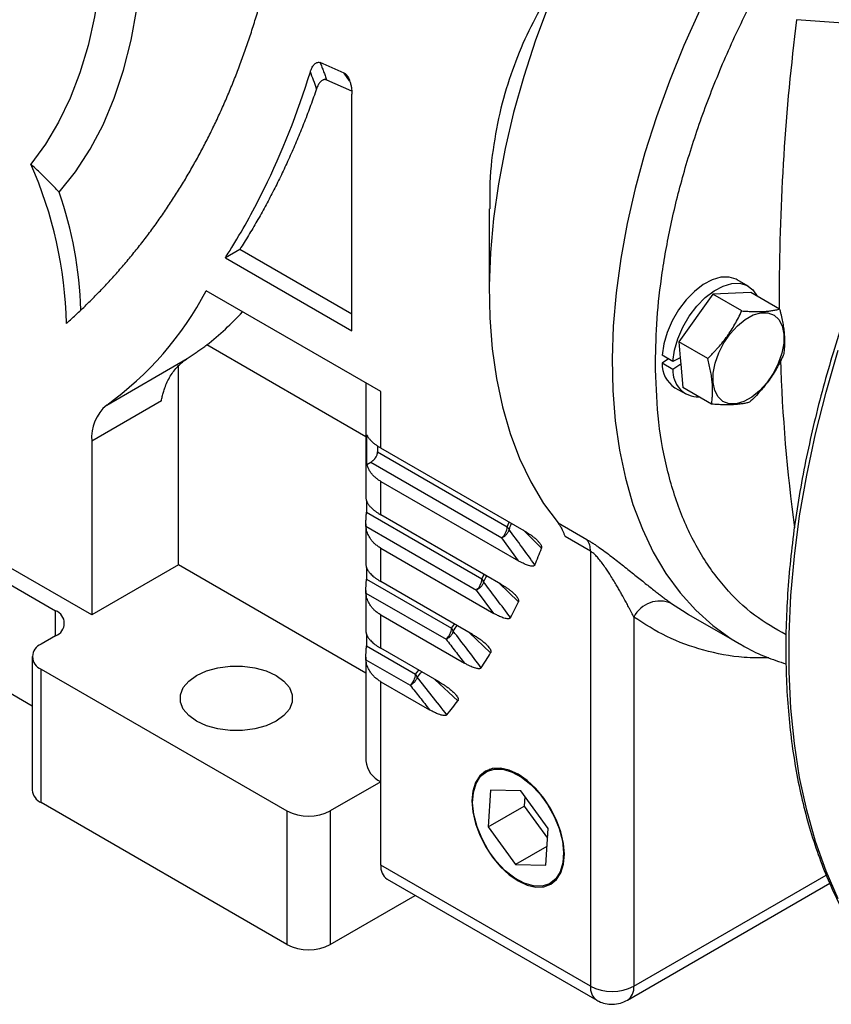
# Model space of a CAD drawing. Header units: inches. Extents: x 0 to 51, y 0 to 33.
# Tile 6 of 15: x 42.8 to 46, y 8.5 to 12.3. Entities that reach past the tile are written whole.
import ezdxf

# ---------------------------------------------------------------- set-up
doc = ezdxf.new("R2010")
doc.units = ezdxf.units.IN
doc.header["$LTSCALE"] = 3
doc.header["$MEASUREMENT"] = 0

msp = doc.modelspace()

# ---------------------------------------------------------------- linework, layer by layer
for p, q in [((46.0389, 12.3064), (45.8421, 12.3212)), ((44.0993, 12.1153), (44.0067, 12.1557)), ((44.1202, 12.0852), (44.0993, 12.1153)), ((44.0316, 12.089), (44.1277, 12.0472)), ((44.1288, 11.1226), (44.1288, 12.0338)), ((44.6579, 11.5918), (44.6579, 11.2717)), ((43.697, 11.4362), (43.6414, 11.404)), ((44.1288, 11.1869), (43.697, 11.4362)), ((43.6414, 11.404), (44.1288, 11.1226)), ((45.6549, 11.2948), (45.6132, 11.3189)), ((44.2403, 10.8881), (43.5677, 11.2763)), ((45.6659, 11.27), (45.5197, 11.2629)), ((45.7765, 11.2061), (45.6659, 11.27)), ((45.7748, 11.2736), (45.7751, 11.2069)), ((45.5197, 11.2629), (45.3887, 11.0798)), ((45.6304, 11.199), (45.5197, 11.2629)), ((45.4994, 11.0159), (45.3887, 11.0798)), ((45.3887, 11.0798), (45.394, 11.0183)), ((44.1827, 10.7143), (43.5701, 11.0679)), ((43.1842, 10.8364), (43.4942, 11.0154)), ((45.3656, 11.0045), (45.3238, 11.0286)), ((45.3485, 11.0143), (45.3238, 10.9978)), ((45.394, 11.0183), (45.3656, 11.0045)), ((45.394, 11.0183), (45.3961, 10.9941)), ((43.4606, 10.22), (43.4608, 10.9872)), ((45.3656, 10.9737), (45.3238, 10.9978)), ((45.3961, 10.9941), (45.3656, 10.9737)), ((45.3961, 10.9941), (45.4038, 10.9037)), ((44.1827, 10.9213), (44.1827, 10.4799)), ((45.373, 10.903), (45.4148, 10.8789)), ((45.5145, 10.8398), (45.4038, 10.9037)), ((43.3953, 10.8522), (43.1268, 10.6972)), ((44.2403, 10.6704), (44.2403, 10.8881)), ((44.1865, 10.6072), (44.1865, 10.7213)), ((43.1268, 10.6972), (43.1268, 10.0274)), ((44.2274, 10.6797), (44.2274, 10.6555)), ((44.793, 10.3514), (44.2403, 10.6704)), ((41.206, 10.654), (42.8973, 9.6776)), ((43.1268, 10.0274), (42.068, 10.6386)), ((44.2274, 10.6555), (44.7271, 10.367)), ((42.0123, 10.6065), (42.9876, 10.0434)), ((44.1865, 10.6072), (44.2013, 10.6157)), ((44.2013, 10.6157), (44.7064, 10.3241)), ((44.2403, 10.4132), (44.2403, 10.5418)), ((44.2403, 10.5418), (44.7712, 10.2354)), ((44.1828, 10.4799), (44.183, 10.4759)), ((44.1847, 10.4678), (44.1846, 10.4731)), ((44.1847, 10.4678), (44.1847, 10.423)), ((44.1847, 10.423), (44.6295, 10.1662)), ((44.7023, 10.1466), (44.2403, 10.4132)), ((44.1827, 10.3787), (44.1827, 10.2227)), ((44.183, 10.369), (44.6089, 10.1232)), ((44.7271, 10.367), (44.7347, 10.3851)), ((44.9231, 10.382), (45.0344, 10.3177)), ((44.7712, 10.2354), (44.7064, 10.3241)), ((44.8592, 10.2842), (44.7893, 10.3535)), ((45.0477, 10.2732), (44.9502, 10.3295)), ((44.2403, 10.1561), (44.2403, 10.2846)), ((44.2403, 10.2846), (44.6759, 10.0332)), ((45.0477, 10.2732), (45.0477, 8.597)), ((43.4606, 10.22), (43.1268, 10.0274)), ((44.1827, 9.8032), (43.4606, 10.22)), ((44.1828, 10.2227), (44.183, 10.2188)), ((44.1847, 10.2106), (44.1846, 10.2159)), ((44.1847, 10.2106), (44.1847, 10.1658)), ((44.6295, 10.1662), (44.6387, 10.1833)), ((44.1847, 10.1658), (44.5127, 9.9764)), ((44.5935, 9.9522), (44.2403, 10.1561)), ((44.7702, 10.0778), (44.695, 10.1508)), ((44.1827, 10.1215), (44.1827, 9.9655)), ((44.183, 10.1119), (44.492, 9.9335)), ((44.6759, 10.0332), (44.6089, 10.1232)), ((45.3605, 10.0714), (45.4162, 10.035)), ((42.9876, 9.947), (42.9876, 10.0434)), ((44.2403, 9.8989), (44.2403, 10.0275)), ((44.2403, 10.0275), (44.5622, 9.8417)), ((45.2147, 10.0194), (45.2147, 8.597)), ((45.4162, 10.035), (45.4256, 10.0294)), ((45.4256, 10.0294), (45.6205, 9.9169)), ((44.5127, 9.9764), (44.5236, 9.9925)), ((42.9876, 9.947), (42.9319, 9.9149)), ((44.1828, 9.9655), (44.183, 9.9616)), ((44.1847, 9.9534), (44.1846, 9.9588)), ((44.1847, 9.9534), (44.1847, 9.9086)), ((44.6634, 9.8816), (44.5819, 9.9589)), ((44.1847, 9.9086), (44.3742, 9.7992)), ((45.6205, 9.9169), (45.6239, 9.915)), ((42.8973, 9.8667), (42.8973, 9.3523)), ((44.4647, 9.7693), (44.2403, 9.8989)), ((44.1827, 9.8643), (44.1827, 9.4649)), ((44.183, 9.8547), (44.3536, 9.7562)), ((42.9319, 9.8184), (43.8784, 9.272)), ((42.9319, 9.3041), (42.9319, 9.8184)), ((44.3742, 9.7992), (44.3871, 9.8141)), ((44.2403, 9.3845), (44.2403, 9.7703)), ((44.2403, 9.7703), (44.4279, 9.662)), ((44.5372, 9.6966), (44.448, 9.779)), ((44.6697, 9.4356), (44.6479, 9.424)), ((44.6611, 9.4334), (44.6546, 9.4276)), ((44.2403, 9.3845), (44.0455, 9.272)), ((44.2403, 9.063), (44.2403, 9.3845)), ((44.6631, 9.3528), (44.6534, 9.2104)), ((44.779, 9.3502), (44.6631, 9.3528)), ((44.8852, 9.2051), (44.779, 9.3502)), ((43.8784, 8.7577), (42.9319, 9.3041)), ((44.7951, 9.3282), (44.7926, 9.2907)), ((43.8784, 9.272), (43.8784, 8.7577)), ((44.0455, 9.272), (44.0455, 8.7577)), ((44.6534, 9.2104), (44.7926, 9.2907)), ((44.7926, 9.2907), (44.8826, 9.1677)), ((44.6534, 9.2104), (44.7595, 9.0653)), ((44.8755, 9.0627), (44.8852, 9.2051)), ((44.8804, 9.1351), (44.7595, 9.0653)), ((45.0477, 8.597), (44.2403, 9.063)), ((44.7595, 9.0653), (44.8755, 9.0627)), ((44.2648, 9.009), (45.0721, 8.5429)), ((44.8959, 8.9945), (44.9168, 9.0076)), ((44.9023, 8.9985), (44.9106, 9.0013)), ((45.1902, 8.5429), (45.9702, 8.9932)), ((45.2147, 8.597), (45.9561, 9.025)), ((44.0455, 8.7577), (44.3728, 8.9466))]:
    msp.add_line(p, q)
at = {"flags": 128}
for points in [[(43.0486, 13.5152), (43.0856, 13.3732), (43.116, 13.2326), (43.1397, 13.0939), (43.1566, 12.9577), (43.1665, 12.8245), (43.1695, 12.6949), (43.1656, 12.5692), (43.1548, 12.4481), (43.137, 12.3321), (43.1125, 12.2214), (43.0812, 12.1167), (43.0434, 12.0183), (42.9991, 11.9266), (42.9485, 11.8419), (42.8918, 11.7647)], [(43.0007, 11.6569), (43.0637, 11.7355), (43.1202, 11.8221), (43.1701, 11.9165), (43.2132, 12.0182), (43.2492, 12.1269), (43.2781, 12.242), (43.2998, 12.3632), (43.3141, 12.4899), (43.321, 12.6217), (43.3204, 12.758), (43.3125, 12.8983), (43.2971, 13.042), (43.2744, 13.1885), (43.2445, 13.3373), (43.2268, 13.4123)], [(44.8882, 12.3819), (44.8364, 12.2421), (44.7908, 12.1024), (44.7517, 11.9632), (44.7193, 11.8251), (44.6936, 11.6888), (44.6748, 11.5547), (44.6629, 11.4236), (44.6581, 11.2958), (44.6602, 11.172), (44.6694, 11.0527), (44.6855, 10.9384), (44.7086, 10.8295), (44.7384, 10.7265), (44.775, 10.6299), (44.8181, 10.54), (44.8675, 10.4572), (44.9231, 10.382)], [(45.4697, 12.3579), (45.4079, 12.2216), (45.3519, 12.0842), (45.3018, 11.9463), (45.2579, 11.8085), (45.2202, 11.6713), (45.1891, 11.5353), (45.1645, 11.401), (45.1466, 11.2691), (45.1355, 11.14), (45.1312, 11.0142), (45.1338, 10.8924), (45.1432, 10.7749), (45.1593, 10.6622), (45.1822, 10.5549), (45.2117, 10.4534), (45.2477, 10.358), (45.29, 10.2692), (45.3386, 10.1873), (45.3931, 10.1127), (45.4534, 10.0457), (45.5192, 9.9865), (45.5902, 9.9353), (45.6205, 9.9169)], [(45.6132, 11.3189), (45.6093, 11.321), (45.5818, 11.3294), (45.5506, 11.3287), (45.517, 11.3189), (45.4824, 11.3005), (45.4483, 11.2742), (45.416, 11.2412), (45.3869, 11.2027), (45.3622, 11.1604), (45.343, 11.1161), (45.33, 11.0715), (45.3238, 11.0286)], [(45.3656, 11.0045), (45.3718, 11.0474), (45.3848, 11.092), (45.404, 11.1363), (45.4287, 11.1786), (45.4578, 11.2171), (45.49, 11.2501), (45.5242, 11.2764), (45.5588, 11.2948), (45.5924, 11.3046), (45.6236, 11.3053), (45.6511, 11.2969), (45.6738, 11.2798), (45.6901, 11.256)], [(45.6695, 10.8667), (45.6389, 10.8496), (45.6091, 10.841), (45.5818, 10.8411), (45.5582, 10.85), (45.5395, 10.8673), (45.5267, 10.8921), (45.5205, 10.9231), (45.521, 10.9587), (45.5284, 10.9973), (45.5421, 11.0369), (45.5617, 11.0754), (45.586, 11.111), (45.6138, 11.1418), (45.6438, 11.1664)], [(45.6438, 11.1664), (45.6744, 11.1834), (45.7041, 11.1921), (45.7315, 11.192), (45.7551, 11.183), (45.7738, 11.1658), (45.7866, 11.141), (45.7928, 11.11), (45.7923, 11.0743), (45.7849, 11.0357), (45.7712, 10.9962), (45.7516, 10.9577), (45.7273, 10.9221), (45.6995, 10.8912), (45.6695, 10.8667)], [(46.0021, 8.9333), (45.9553, 9.0407), (45.9148, 9.1547), (45.881, 9.2747), (45.8537, 9.4005), (45.8333, 9.5317), (45.8196, 9.6679), (45.8127, 9.8087), (45.8127, 9.9537), (45.8196, 10.1024), (45.8333, 10.2544), (45.8537, 10.4093), (45.881, 10.5665), (45.9148, 10.7257), (45.9553, 10.8863), (46.0021, 11.0478)], [(43.5305, 9.7943), (43.5684, 9.8118), (43.6121, 9.8239), (43.6593, 9.8302), (43.7078, 9.8302), (43.7551, 9.8239), (43.7988, 9.8118), (43.8367, 9.7943), (43.8669, 9.7724), (43.888, 9.7472), (43.8987, 9.7199), (43.8987, 9.6919), (43.888, 9.6647), (43.8669, 9.6394), (43.8367, 9.6176)], [(43.8367, 9.6176), (43.7988, 9.6001), (43.7551, 9.588), (43.7078, 9.5817), (43.6593, 9.5817), (43.6121, 9.588), (43.5684, 9.6001), (43.5305, 9.6176), (43.5002, 9.6394), (43.4792, 9.6647), (43.4684, 9.6919), (43.4684, 9.7199), (43.4792, 9.7472), (43.5002, 9.7724), (43.5305, 9.7943)], [(44.9473, 9.105), (44.9438, 9.1471), (44.9337, 9.1915), (44.9173, 9.2365), (44.8951, 9.2804), (44.8682, 9.3216), (44.8374, 9.3583), (44.804, 9.3893), (44.7693, 9.4133), (44.7346, 9.4294), (44.7012, 9.4369), (44.6704, 9.4357), (44.6434, 9.4257), (44.6213, 9.4074), (44.6049, 9.3813), (44.5947, 9.3486), (44.5913, 9.3105)], [(44.756, 9.0135), (44.7199, 9.0419), (44.686, 9.0776), (44.6557, 9.1189), (44.6304, 9.1642), (44.6112, 9.2113), (44.5989, 9.2583), (44.594, 9.3031), (44.5967, 9.3437), (44.6071, 9.3784), (44.6245, 9.4056), (44.6482, 9.4242), (44.6772, 9.4333), (44.7103, 9.4325), (44.7459, 9.422), (44.7826, 9.402)], [(44.7826, 9.402), (44.8186, 9.3736), (44.8525, 9.3379), (44.8828, 9.2966), (44.9081, 9.2513), (44.9274, 9.2042), (44.9397, 9.1572), (44.9446, 9.1124), (44.9418, 9.0718), (44.9315, 9.0371), (44.9141, 9.0099), (44.8904, 8.9913), (44.8613, 8.9822), (44.8283, 8.983), (44.7927, 8.9935), (44.756, 9.0135)], [(44.5913, 9.3105), (44.5947, 9.2684), (44.6049, 9.224), (44.6213, 9.179), (44.6434, 9.1351), (44.6704, 9.094), (44.7012, 9.0572), (44.7346, 9.0262), (44.7693, 9.0023), (44.804, 8.9862), (44.8374, 8.9786), (44.8682, 8.9798), (44.8951, 8.9898), (44.9173, 9.0082), (44.9337, 9.0342), (44.9438, 9.0669), (44.9473, 9.105)]]:
    msp.add_lwpolyline(points, dxfattribs=at)
for centre, radius, start, end in [((54.2631, 11.2543), 8.4883, 172.77926, 179.86979), ((41.4282, 11.1153), 1.6013, 1.2813, 23.9255), ((41.5662, 11.1573), 1.5191, 1.7458, 19.2005), ((42.441, 11.8715), 1.2743, 305.6756, 332.1556), ((42.8298, 12.0031), 1.1927, 308.3661, 317.3903), ((52.3464, 11.2354), 6.5708, 181.9455, 187.62484), ((45.4348, 10.9952), 0.1111, 178.6656, 236.1801), ((45.4639, 10.9664), 0.0986, 175.7494, 271.2016), ((43.2903, 10.7112), 0.1641, 130.3044, 184.8957), ((44.6655, 10.3702), 0.0617, 311.6285, 357.0653), ((44.699, 10.3396), 0.0393, 26.1644, 44.3666), ((42.3449, 11.3828), 2.6003, 336.7626, 337.3088), ((42.3295, 11.2504), 2.708, 337.6439, 339.0964), ((44.978, 10.2767), 0.0697, 357.1494, 36.039), ((42.6778, 11.2264), 2.2323, 331.3305, 331.9777), ((44.5679, 10.1693), 0.0617, 311.6284, 357.0654), ((44.5989, 10.1388), 0.0411, 23.9698, 41.7918), ((42.5838, 11.137), 2.4294, 332.5466, 334.151), ((45.3153, 9.9678), 0.1131, 66.4211, 152.8152), ((42.9693, 9.9952), 0.0516, 290.7835, 69.2166), ((42.8571, 11.1159), 2.0216, 325.3082, 326.0417), ((44.451, 9.9796), 0.0617, 311.6284, 357.0654), ((44.4795, 9.9494), 0.0428, 21.7441, 39.216), ((42.9502, 9.8667), 0.0516, 110.7834, 249.2166), ((42.7901, 11.0212), 2.1927, 326.9095, 328.6855), ((44.3126, 9.8023), 0.0617, 311.6285, 357.0653), ((44.3386, 9.7727), 0.0443, 19.4515, 36.6036), ((42.9847, 11.0175), 1.8604, 318.6112, 319.4398), ((42.9487, 10.9097), 1.9988, 320.6652, 322.633), ((44.2812, 9.4747), 0.099, 185.6946, 245.6255), ((42.9564, 9.3582), 0.0594, 185.695, 245.6251), ((43.962, 9.4332), 0.1815, 242.6098, 297.3902), ((44.2982, 9.0567), 0.0582, 173.7021, 234.9857), ((43.962, 8.9189), 0.1815, 242.6098, 297.3902), ((45.1068, 8.5912), 0.0594, 174.385, 234.2394), ((45.1312, 8.7582), 0.1815, 242.6097, 297.3903), ((45.1585, 8.5898), 0.0566, 304.0575, 7.2547)]:
    msp.add_arc(centre, radius, start, end)
for points, knots in [([(45.2982, 10.9985), (45.2995, 11.0551), (45.302, 11.1683), (45.3231, 11.35), (45.3575, 11.5398), (45.408, 11.7397), (45.4736, 11.9441), (45.5551, 12.1522), (45.6511, 12.3594), (45.761, 12.5636), (45.8829, 12.7609), (46, 12.9272), (46.1075, 13.0646), (46.2024, 13.1762), (46.3148, 13.2976), (46.4459, 13.4248), (46.593, 13.5498), (46.7399, 13.658), (46.885, 13.7494), (47.0302, 13.8256), (47.1771, 13.8869), (47.3242, 13.9319), (47.4721, 13.959), (47.6162, 13.9664), (47.7558, 13.9531), (47.8866, 13.917), (47.9826, 13.8768), (48.0302, 13.842), (48.0415, 13.8337)], [0, 0, 0, 0, 0.038303, 0.076609, 0.117211, 0.157817, 0.200111, 0.24241, 0.28549, 0.328802, 0.372113, 0.415194, 0.443418, 0.471579, 0.499807, 0.540409, 0.581015, 0.619317, 0.657623, 0.695926, 0.734232, 0.774834, 0.81544, 0.857734, 0.900033, 0.943114, 0.986425, 1, 1, 1, 1]), ([(43.029, 11.1511), (43.036, 11.1573), (43.0499, 11.1697), (43.0704, 11.1887), (43.0907, 11.2079), (43.1108, 11.2273), (43.1306, 11.247), (43.1502, 11.2669), (43.1696, 11.287), (43.1887, 11.3074), (43.2075, 11.3279), (43.2262, 11.3487), (43.2445, 11.3698), (43.2627, 11.3911), (43.2805, 11.4126), (43.2982, 11.4343), (43.3156, 11.4562), (43.3327, 11.4784), (43.3497, 11.5009), (43.3663, 11.5235), (43.3827, 11.5464), (43.3989, 11.5695), (43.4149, 11.5928), (43.4306, 11.6164), (43.446, 11.6402), (43.4612, 11.6643), (43.4762, 11.6885), (43.4909, 11.713), (43.5054, 11.7377), (43.5196, 11.7627), (43.5336, 11.7879), (43.5474, 11.8133), (43.5609, 11.8389), (43.5741, 11.8648), (43.5872, 11.8909), (43.5999, 11.9173), (43.6125, 11.9438), (43.6248, 11.9706), (43.6368, 11.9977), (43.6486, 12.0249), (43.6602, 12.0524), (43.6715, 12.0801), (43.6826, 12.1081), (43.6934, 12.1363), (43.704, 12.1647), (43.7143, 12.1933), (43.7244, 12.2222), (43.7343, 12.2513), (43.7439, 12.2806), (43.7532, 12.3102), (43.7624, 12.34), (43.7713, 12.37), (43.7799, 12.4003), (43.7883, 12.4307), (43.7964, 12.4615), (43.8044, 12.4924), (43.812, 12.5236), (43.8194, 12.555), (43.8266, 12.5866), (43.8336, 12.6185), (43.8403, 12.6506), (43.8467, 12.6829), (43.8529, 12.7155), (43.8589, 12.7483), (43.8646, 12.7813), (43.8701, 12.8145), (43.8753, 12.848), (43.8786, 12.8705), (43.8802, 12.8817)], [0, 0, 0, 0, 0.0158775, 0.0317139, 0.0475099, 0.0632664, 0.0789841, 0.0946639, 0.1103067, 0.1259132, 0.1414843, 0.1570208, 0.1725236, 0.1879936, 0.2034316, 0.2188385, 0.2342152, 0.2495625, 0.2648813, 0.2801725, 0.2954371, 0.3106758, 0.3258897, 0.3410796, 0.3562464, 0.371391, 0.3865145, 0.4016176, 0.4167013, 0.4317666, 0.4468144, 0.4618456, 0.4768612, 0.491862, 0.5068492, 0.5218235, 0.536786, 0.5517376, 0.5666793, 0.5816121, 0.5965368, 0.6114544, 0.626366, 0.6412724, 0.6561747, 0.6710738, 0.6859707, 0.7008663, 0.7157617, 0.7306577, 0.7455553, 0.7604556, 0.7753594, 0.7902678, 0.8051817, 0.8201021, 0.8350299, 0.8499661, 0.8649117, 0.8798675, 0.8948347, 0.9098141, 0.9248066, 0.9398133, 0.954835, 0.9698727, 0.9849274, 1, 1, 1, 1]), ([(44.8864, 12.4192), (44.8631, 12.3782), (44.8168, 12.2967), (44.7585, 12.163), (44.7104, 12.0193), (44.6768, 11.8631), (44.6589, 11.7201), (44.6598, 11.6258), (44.6601, 11.5918)], [0, 0, 0, 0, 0.181535, 0.361028, 0.539121, 0.719739, 0.898853, 1, 1, 1, 1]), ([(43.9688, 12.1205), (43.9692, 12.1216), (43.97, 12.1244), (43.9718, 12.1292), (43.9746, 12.1354), (43.9781, 12.1414), (43.9824, 12.1472), (43.9869, 12.1518), (43.9917, 12.155), (43.996, 12.1566), (43.9997, 12.1571), (44.0032, 12.1569), (44.0056, 12.1561), (44.0067, 12.1557)], [0, 0, 0, 0, 0.055128, 0.137948, 0.248897, 0.390211, 0.496543, 0.634293, 0.747789, 0.822154, 0.888559, 0.947556, 1, 1, 1, 1]), ([(44.0067, 12.1557), (44.0089, 12.1501), (44.0133, 12.1388), (44.0196, 12.1221), (44.0258, 12.1055), (44.0297, 12.0945), (44.0316, 12.089)], [0, 0, 0, 0, 0.250235, 0.500307, 0.750227, 1, 1, 1, 1]), ([(46.4704, 12.1539), (46.4416, 12.103), (46.4014, 12.0319), (46.3453, 11.9255), (46.2993, 11.8349), (46.2469, 11.7259), (46.1947, 11.6108), (46.1433, 11.4895), (46.0936, 11.3639), (46.0466, 11.2351), (46.0027, 11.1039), (45.9624, 10.9711), (45.926, 10.8374), (45.8939, 10.7033), (45.8662, 10.5694), (45.8431, 10.4361), (45.8248, 10.3038), (45.8114, 10.173), (45.8029, 10.044), (45.7995, 9.9172), (45.8012, 9.7929), (45.8081, 9.6715), (45.8201, 9.5531), (45.8372, 9.4382), (45.8596, 9.327), (45.8871, 9.2197), (45.9198, 9.1166), (45.9576, 9.0179), (46.0006, 8.9239), (46.0488, 8.8347), (46.102, 8.7505), (46.1609, 8.6722), (46.2026, 8.6214), (46.2259, 8.5986), (46.2265, 8.598)], [0, 0, 0, 0, 0.038675, 0.0540658, 0.079638, 0.1061286, 0.1344965, 0.1640569, 0.1945337, 0.2257065, 0.2574186, 0.2895544, 0.3220268, 0.3547694, 0.387731, 0.4208714, 0.4541591, 0.4875693, 0.5210828, 0.5546848, 0.5883645, 0.6221147, 0.655931, 0.6898118, 0.7237587, 0.7577768, 0.7918744, 0.8260633, 0.8603594, 0.894783, 0.9293596, 0.9641198, 0.9991005, 1, 1, 1, 1]), ([(43.6414, 11.404), (43.651, 11.419), (43.7043, 11.504), (43.828, 11.7289), (43.9194, 11.9607), (43.9688, 12.1205)], [0.3121376, 0.3121376, 0.3121376, 0.3121376, 0.3375904, 0.4551711, 0.6727107, 0.6727107, 0.6727107, 0.6727107]), ([(44.0993, 12.1153), (44.0999, 12.115), (44.1011, 12.1145), (44.1029, 12.1133), (44.1047, 12.1118), (44.1065, 12.11), (44.1083, 12.108), (44.1114, 12.1039), (44.1158, 12.0965), (44.1203, 12.0857), (44.1242, 12.073), (44.1267, 12.0606), (44.1285, 12.0471), (44.1287, 12.0387), (44.1288, 12.0338)], [0, 0, 0, 0, 0.025948, 0.051994, 0.078467, 0.105678, 0.133915, 0.163435, 0.266964, 0.393273, 0.527204, 0.69096, 0.818031, 1, 1, 1, 1]), ([(44.0316, 12.089), (44.031, 12.0893), (44.0296, 12.0898), (44.0276, 12.0903), (44.0256, 12.0905), (44.0236, 12.0904), (44.0215, 12.0901), (44.0194, 12.0896), (44.0161, 12.0883), (44.0117, 12.0855), (44.0068, 12.0809), (44.0024, 12.0753), (43.9987, 12.0692), (43.9954, 12.0624), (43.9936, 12.0575), (43.9927, 12.0551)], [0, 0, 0, 0, 0.030746, 0.06268, 0.096152, 0.131467, 0.168886, 0.208626, 0.250872, 0.369027, 0.500449, 0.622032, 0.750202, 0.874052, 1, 1, 1, 1]), ([(43.9927, 12.0551), (43.989, 12.0443), (43.9815, 12.0228), (43.97, 11.9909), (43.9582, 11.9592), (43.9461, 11.9279), (43.9337, 11.8968), (43.9211, 11.8659), (43.9081, 11.8354), (43.8949, 11.8051), (43.8814, 11.775), (43.8676, 11.7453), (43.8535, 11.7158), (43.8392, 11.6866), (43.8245, 11.6577), (43.8096, 11.629), (43.7944, 11.6007), (43.7789, 11.5726), (43.7631, 11.5447), (43.747, 11.5171), (43.7306, 11.4899), (43.714, 11.4628), (43.7027, 11.4451), (43.697, 11.4362)], [0, 0, 0, 0, 0.047364, 0.0947321, 0.1421076, 0.1894939, 0.2368944, 0.2843126, 0.3317519, 0.3792156, 0.4267071, 0.4742298, 0.5217871, 0.5693824, 0.617019, 0.6647003, 0.7124296, 0.7602103, 0.8080457, 0.855939, 0.9038937, 0.9519129, 1, 1, 1, 1]), ([(43.0007, 11.6569), (42.996, 11.6619), (42.9865, 11.6721), (42.9717, 11.6874), (42.9566, 11.7027), (42.941, 11.7182), (42.9251, 11.7336), (42.9087, 11.7492), (42.8975, 11.7595), (42.8918, 11.7647)], [0, 0, 0, 0, 0.139015, 0.279309, 0.420882, 0.563737, 0.707874, 0.853295, 1, 1, 1, 1]), ([(45.4994, 11.0159), (45.503, 11.0194), (45.5101, 11.0263), (45.5204, 11.0368), (45.5302, 11.0471), (45.543, 11.0612), (45.5583, 11.0793), (45.5751, 11.1015), (45.5904, 11.1242), (45.6045, 11.1477), (45.618, 11.1728), (45.6262, 11.1901), (45.6304, 11.199)], [0, 0, 0, 0, 0.065882, 0.129816, 0.191839, 0.251992, 0.378566, 0.502206, 0.618849, 0.74042, 0.867345, 1, 1, 1, 1]), ([(45.6304, 11.199), (45.6343, 11.1987), (45.6421, 11.1981), (45.6534, 11.1974), (45.6641, 11.1969), (45.6781, 11.1964), (45.695, 11.1962), (45.7137, 11.1966), (45.7308, 11.1979), (45.7468, 11.1999), (45.7622, 11.2026), (45.7717, 11.2049), (45.7765, 11.2061)], [0, 0, 0, 0, 0.065882, 0.129816, 0.191839, 0.251992, 0.378566, 0.502206, 0.618849, 0.74042, 0.867345, 1, 1, 1, 1]), ([(45.7765, 11.2061), (45.7776, 11.2019), (45.7798, 11.1935), (45.7827, 11.1812), (45.7854, 11.1694), (45.7885, 11.1538), (45.7918, 11.1346), (45.7943, 11.1122), (45.7955, 11.0905), (45.7954, 11.0698), (45.7942, 11.0495), (45.7925, 11.0367), (45.7916, 11.0301)], [0, 0, 0, 0, 0.065622, 0.129308, 0.191097, 0.251029, 0.376925, 0.499881, 0.623036, 0.749331, 0.870827, 1, 1, 1, 1]), ([(43.4942, 11.0154), (43.4993, 11.0187), (43.5094, 11.0255), (43.5245, 11.0359), (43.5397, 11.0464), (43.5549, 11.057), (43.565, 11.0643), (43.5701, 11.0679)], [0, 0, 0, 0, 0.202257, 0.403356, 0.603327, 0.802198, 1, 1, 1, 1]), ([(43.3953, 10.8522), (43.3957, 10.8551), (43.3967, 10.8609), (43.3984, 10.8694), (43.4004, 10.8779), (43.4027, 10.8862), (43.4052, 10.8944), (43.4097, 10.9078), (43.4173, 10.9258), (43.429, 10.9475), (43.4428, 10.9675), (43.4566, 10.9837), (43.4697, 10.9965), (43.4816, 11.0065), (43.49, 11.0124), (43.4942, 11.0154)], [0, 0, 0, 0, 0.041549, 0.083084, 0.124642, 0.166262, 0.20798, 0.249834, 0.374271, 0.499164, 0.624359, 0.749715, 0.833318, 0.916653, 1, 1, 1, 1]), ([(45.5145, 10.8398), (45.5149, 10.8432), (45.5158, 10.8497), (45.5169, 10.8597), (45.5176, 10.8695), (45.5183, 10.883), (45.5184, 10.9003), (45.5172, 10.9219), (45.5146, 10.9444), (45.5107, 10.9674), (45.5057, 10.9913), (45.5015, 11.0075), (45.4994, 11.0159)], [0, 0, 0, 0, 0.06553, 0.129129, 0.190835, 0.250689, 0.376891, 0.500138, 0.623002, 0.748991, 0.870648, 1, 1, 1, 1]), ([(45.7916, 11.0301), (45.7896, 11.0256), (45.7855, 11.0169), (45.7792, 11.0042), (45.7728, 10.9919), (45.7639, 10.9756), (45.7519, 10.9556), (45.7364, 10.9326), (45.7198, 10.9107), (45.7018, 10.8894), (45.6821, 10.8679), (45.6679, 10.854), (45.6606, 10.8469)], [0, 0, 0, 0, 0.065882, 0.129816, 0.191839, 0.251992, 0.378566, 0.502206, 0.618849, 0.74042, 0.867345, 1, 1, 1, 1]), ([(45.8013, 9.9514), (45.7599, 9.9747), (45.6738, 10.0233), (45.5632, 10.1305), (45.467, 10.2636), (45.3913, 10.4209), (45.3375, 10.5982), (45.3043, 10.7903), (45.3002, 10.9296), (45.2982, 10.9985)], [0, 0, 0, 0, 0.1343544, 0.2794501, 0.4255827, 0.5717153, 0.716811, 0.8598763, 1, 1, 1, 1]), ([(45.6606, 10.8469), (45.6582, 10.8463), (45.6536, 10.8451), (45.6463, 10.8435), (45.639, 10.8421), (45.6288, 10.8404), (45.6152, 10.8387), (45.5978, 10.8375), (45.5793, 10.837), (45.5595, 10.8372), (45.5379, 10.8381), (45.5224, 10.8393), (45.5145, 10.8398)], [0, 0, 0, 0, 0.065882, 0.129816, 0.191839, 0.251992, 0.378566, 0.502206, 0.618849, 0.74042, 0.867345, 1, 1, 1, 1]), ([(44.1865, 10.7213), (44.1871, 10.72), (44.1883, 10.7175), (44.1905, 10.7137), (44.193, 10.7099), (44.1959, 10.7061), (44.199, 10.7024), (44.2025, 10.6986), (44.2063, 10.6949), (44.2104, 10.6913), (44.2148, 10.6876), (44.2194, 10.6841), (44.2243, 10.6806), (44.2294, 10.6771), (44.2347, 10.6737), (44.2385, 10.6715), (44.2403, 10.6704)], [0, 0, 0, 0, 0.0738806, 0.1473535, 0.2204261, 0.2931056, 0.3653996, 0.4373158, 0.508862, 0.5800459, 0.6508756, 0.7213593, 0.7915051, 0.8613215, 0.930817, 1, 1, 1, 1]), ([(44.2013, 10.6157), (44.2023, 10.6163), (44.2044, 10.6176), (44.2073, 10.6197), (44.21, 10.6219), (44.2125, 10.6242), (44.2147, 10.6265), (44.2168, 10.6288), (44.2186, 10.6312), (44.2209, 10.6345), (44.2235, 10.639), (44.2257, 10.6447), (44.2272, 10.6502), (44.2273, 10.6537), (44.2274, 10.6555)], [0, 0, 0, 0, 0.072751, 0.142737, 0.209966, 0.274443, 0.336175, 0.395171, 0.451439, 0.504991, 0.632917, 0.757928, 0.880219, 1, 1, 1, 1]), ([(44.2403, 10.5418), (44.2383, 10.543), (44.2343, 10.5454), (44.2286, 10.5494), (44.2231, 10.5535), (44.2179, 10.5579), (44.213, 10.5625), (44.2085, 10.5674), (44.2042, 10.5725), (44.2003, 10.5778), (44.1968, 10.5833), (44.1936, 10.589), (44.1908, 10.5949), (44.1884, 10.6009), (44.1871, 10.6051), (44.1865, 10.6072)], [0, 0, 0, 0, 0.0745177, 0.1493984, 0.2246529, 0.3002917, 0.3763253, 0.4527639, 0.5296175, 0.6068961, 0.6846095, 0.7627672, 0.8413787, 0.9204533, 1, 1, 1, 1]), ([(44.183, 10.4759), (44.1832, 10.4748), (44.1836, 10.4724), (44.1846, 10.4688), (44.1859, 10.4653), (44.1876, 10.4617), (44.1895, 10.4582), (44.1917, 10.4546), (44.1942, 10.4511), (44.1969, 10.4476), (44.2008, 10.4432), (44.2062, 10.4377), (44.2135, 10.4314), (44.2217, 10.4252), (44.2305, 10.4191), (44.2371, 10.4152), (44.2403, 10.4132)], [0, 0, 0, 0, 0.0578991, 0.1152601, 0.1720871, 0.2283844, 0.2841563, 0.3394074, 0.3941424, 0.448366, 0.5020832, 0.6027654, 0.7028626, 0.8024102, 0.9014439, 1, 1, 1, 1]), ([(44.183, 10.369), (44.1829, 10.3704), (44.1828, 10.3729), (44.1827, 10.3771), (44.1827, 10.3813), (44.1828, 10.3855), (44.183, 10.3899), (44.1833, 10.3953), (44.1838, 10.4018), (44.1842, 10.4093), (44.1846, 10.4166), (44.1846, 10.4208), (44.1847, 10.423)], [0, 0, 0, 0, 0.0915889, 0.1790509, 0.2629422, 0.3438921, 0.422601, 0.4998301, 0.6269245, 0.7494727, 0.8754927, 1, 1, 1, 1]), ([(44.2403, 10.2846), (44.2383, 10.2859), (44.2342, 10.2883), (44.2284, 10.2923), (44.2228, 10.2966), (44.2176, 10.301), (44.2127, 10.3057), (44.2081, 10.3107), (44.2038, 10.3158), (44.1993, 10.3221), (44.1946, 10.3298), (44.1902, 10.3389), (44.1868, 10.3485), (44.1842, 10.3586), (44.1834, 10.3655), (44.183, 10.369)], [0, 0, 0, 0, 0.06155, 0.123282, 0.185205, 0.247328, 0.309659, 0.372208, 0.434982, 0.497992, 0.595028, 0.693721, 0.794096, 0.896181, 1, 1, 1, 1]), ([(44.9231, 10.382), (44.9238, 10.381), (44.9253, 10.3792), (44.9276, 10.3759), (44.9303, 10.3717), (44.9334, 10.3664), (44.9373, 10.3592), (44.9415, 10.3505), (44.9459, 10.3404), (44.9487, 10.3332), (44.9502, 10.3295)], [0, 0, 0, 0, 0.081677, 0.163521, 0.245973, 0.371822, 0.499674, 0.661474, 0.827519, 1, 1, 1, 1]), ([(44.7342, 10.3569), (44.734, 10.3559), (44.7336, 10.354), (44.7325, 10.3509), (44.7309, 10.3473), (44.7285, 10.343), (44.7251, 10.3385), (44.7209, 10.334), (44.7165, 10.3303), (44.7116, 10.3268), (44.7083, 10.325), (44.7064, 10.3241)], [0, 0, 0, 0, 0.074909, 0.155329, 0.244381, 0.360703, 0.500061, 0.617645, 0.755743, 0.867993, 1, 1, 1, 1]), ([(44.8339, 10.2204), (44.8171, 10.2434), (44.784, 10.2889), (44.7507, 10.3344), (44.7342, 10.3569)], [0, 0, 0, 0, 0.5051414, 1, 1, 1, 1]), ([(44.793, 10.3514), (44.796, 10.3496), (44.8012, 10.3466), (44.8077, 10.3424), (44.8146, 10.3378), (44.8224, 10.3323), (44.8323, 10.3245), (44.8415, 10.3165), (44.8492, 10.3084), (44.8544, 10.3017), (44.8574, 10.2966), (44.8591, 10.2926), (44.8598, 10.2894), (44.8599, 10.2865), (44.8594, 10.285), (44.8592, 10.2842)], [0, 0, 0, 0, 0.116796, 0.200001, 0.249327, 0.386446, 0.498422, 0.638932, 0.748928, 0.817916, 0.874392, 0.90748, 0.93831, 0.968559, 1, 1, 1, 1]), ([(45.0344, 10.3177), (45.0362, 10.3166), (45.0397, 10.3146), (45.0452, 10.3113), (45.0508, 10.3078), (45.0565, 10.3041), (45.0624, 10.3003), (45.0684, 10.2963), (45.0746, 10.2921), (45.0865, 10.2838), (45.1049, 10.2706), (45.1288, 10.2526), (45.1525, 10.2341), (45.1751, 10.2163), (45.1974, 10.1985), (45.2186, 10.1814), (45.2392, 10.1649), (45.2589, 10.1491), (45.2781, 10.1339), (45.2952, 10.1205), (45.3105, 10.1087), (45.324, 10.0983), (45.3369, 10.0887), (45.3491, 10.0796), (45.3567, 10.0741), (45.3605, 10.0714)], [0, 0, 0, 0, 0.015415, 0.030832, 0.046297, 0.061856, 0.077553, 0.093432, 0.109536, 0.125906, 0.186576, 0.251397, 0.31209, 0.376358, 0.437631, 0.50137, 0.562808, 0.625652, 0.687933, 0.750779, 0.801245, 0.851291, 0.901025, 0.950557, 1, 1, 1, 1]), ([(45.2147, 10.0194), (45.2133, 10.0222), (45.2105, 10.0279), (45.2057, 10.0372), (45.2005, 10.0473), (45.1936, 10.0604), (45.1831, 10.0801), (45.1709, 10.1022), (45.1589, 10.1234), (45.1456, 10.1462), (45.129, 10.1737), (45.11, 10.2031), (45.0943, 10.2253), (45.0832, 10.2396), (45.0747, 10.2494), (45.0688, 10.2558), (45.0631, 10.2614), (45.0577, 10.2662), (45.0525, 10.2702), (45.0493, 10.2722), (45.0477, 10.2732)], [0, 0, 0, 0, 0.038019, 0.079653, 0.124905, 0.171982, 0.249615, 0.374513, 0.440566, 0.499337, 0.638908, 0.749009, 0.817163, 0.874053, 0.899383, 0.922565, 0.94385, 0.963564, 0.982118, 1, 1, 1, 1]), ([(44.183, 10.2188), (44.1832, 10.2176), (44.1836, 10.2152), (44.1846, 10.2117), (44.1859, 10.2081), (44.1876, 10.2045), (44.1895, 10.201), (44.1917, 10.1974), (44.1942, 10.1939), (44.1969, 10.1905), (44.2008, 10.186), (44.2062, 10.1806), (44.2135, 10.1742), (44.2217, 10.168), (44.2305, 10.1619), (44.2371, 10.158), (44.2403, 10.1561)], [0, 0, 0, 0, 0.057899, 0.11526, 0.172087, 0.228384, 0.284156, 0.339407, 0.394142, 0.448366, 0.502083, 0.602765, 0.702863, 0.80241, 0.901444, 1, 1, 1, 1]), ([(44.8339, 10.2204), (44.8337, 10.22), (44.8332, 10.219), (44.8322, 10.2179), (44.8309, 10.2169), (44.8293, 10.2162), (44.8272, 10.2156), (44.8245, 10.2153), (44.82, 10.2155), (44.8134, 10.2166), (44.8053, 10.219), (44.7967, 10.2224), (44.789, 10.2259), (44.7803, 10.2302), (44.7747, 10.2334), (44.7712, 10.2354)], [0, 0, 0, 0, 0.024598, 0.050935, 0.079407, 0.110328, 0.143937, 0.194368, 0.251602, 0.364155, 0.501212, 0.616854, 0.750519, 0.844253, 1, 1, 1, 1]), ([(44.183, 10.1119), (44.1829, 10.1132), (44.1828, 10.1158), (44.1827, 10.1199), (44.1827, 10.1241), (44.1828, 10.1284), (44.183, 10.1327), (44.1833, 10.1381), (44.1838, 10.1446), (44.1842, 10.1521), (44.1846, 10.1594), (44.1846, 10.1637), (44.1847, 10.1658)], [0, 0, 0, 0, 0.091589, 0.179051, 0.262942, 0.343892, 0.422601, 0.49983, 0.626924, 0.749473, 0.875493, 1, 1, 1, 1]), ([(44.6364, 10.1555), (44.6362, 10.1546), (44.6357, 10.1526), (44.6346, 10.1496), (44.633, 10.146), (44.6305, 10.1418), (44.6272, 10.1374), (44.6231, 10.133), (44.6188, 10.1293), (44.6139, 10.1259), (44.6107, 10.1241), (44.6089, 10.1232)], [0, 0, 0, 0, 0.0742569, 0.1549727, 0.2445953, 0.3608976, 0.500059, 0.6176954, 0.7555239, 0.8679936, 1, 1, 1, 1]), ([(44.7396, 10.017), (44.7223, 10.0403), (44.6879, 10.0865), (44.6535, 10.1326), (44.6364, 10.1555)], [0, 0, 0, 0, 0.505106, 1, 1, 1, 1]), ([(44.7023, 10.1466), (44.7054, 10.1447), (44.7108, 10.1415), (44.7175, 10.1373), (44.7246, 10.1326), (44.7326, 10.127), (44.7428, 10.119), (44.7523, 10.1108), (44.7603, 10.1025), (44.7657, 10.0956), (44.7688, 10.0903), (44.7704, 10.0862), (44.7711, 10.083), (44.771, 10.0801), (44.7705, 10.0786), (44.7702, 10.0778)], [0, 0, 0, 0, 0.1181371, 0.2012952, 0.2491841, 0.3861999, 0.4978814, 0.638872, 0.7486577, 0.8180217, 0.8741946, 0.906986, 0.9375896, 0.9679349, 1, 1, 1, 1]), ([(44.2403, 10.0275), (44.2383, 10.0287), (44.2342, 10.0312), (44.2284, 10.0352), (44.2228, 10.0394), (44.2176, 10.0439), (44.2127, 10.0486), (44.2081, 10.0535), (44.2038, 10.0586), (44.1993, 10.0649), (44.1946, 10.0726), (44.1902, 10.0817), (44.1868, 10.0913), (44.1842, 10.1014), (44.1834, 10.1083), (44.183, 10.1119)], [0, 0, 0, 0, 0.06155, 0.123282, 0.185205, 0.247328, 0.309659, 0.372208, 0.434982, 0.497992, 0.595028, 0.693721, 0.794096, 0.896181, 1, 1, 1, 1]), ([(44.7396, 10.017), (44.7394, 10.0166), (44.7389, 10.0157), (44.7377, 10.0147), (44.7364, 10.0138), (44.7347, 10.0132), (44.7326, 10.0127), (44.7298, 10.0125), (44.7252, 10.0128), (44.7185, 10.0141), (44.7104, 10.0166), (44.7017, 10.02), (44.6939, 10.0236), (44.6852, 10.028), (44.6795, 10.0312), (44.6759, 10.0332)], [0, 0, 0, 0, 0.02439, 0.050659, 0.079153, 0.110145, 0.143844, 0.194343, 0.251543, 0.363996, 0.500472, 0.616139, 0.750048, 0.845572, 1, 1, 1, 1]), ([(45.7344, 9.8623), (45.7026, 9.8621), (45.6151, 9.8613), (45.4834, 9.8887), (45.3399, 9.9389), (45.2562, 9.9927), (45.2147, 10.0194)], [0, 0, 0, 0, 0.161658, 0.444758, 0.72469, 1, 1, 1, 1]), ([(44.183, 9.9616), (44.1832, 9.9604), (44.1836, 9.958), (44.1846, 9.9545), (44.1859, 9.9509), (44.1876, 9.9474), (44.1895, 9.9438), (44.1917, 9.9403), (44.1942, 9.9368), (44.1969, 9.9333), (44.2008, 9.9288), (44.2062, 9.9234), (44.2135, 9.917), (44.2217, 9.9108), (44.2305, 9.9047), (44.2371, 9.9008), (44.2403, 9.8989)], [0, 0, 0, 0, 0.057899, 0.11526, 0.172087, 0.228384, 0.284156, 0.339407, 0.394142, 0.448366, 0.502083, 0.602765, 0.702863, 0.80241, 0.901444, 1, 1, 1, 1]), ([(44.5193, 9.9652), (44.519, 9.9643), (44.5185, 9.9625), (44.5174, 9.9594), (44.5157, 9.9559), (44.5132, 9.9518), (44.5103, 9.9479), (44.5072, 9.9445), (44.5037, 9.9412), (44.4987, 9.9372), (44.4944, 9.9348), (44.492, 9.9335)], [0, 0, 0, 0, 0.073609, 0.1546, 0.244841, 0.361124, 0.500125, 0.58104, 0.671086, 0.818823, 1, 1, 1, 1]), ([(44.6272, 9.824), (44.6091, 9.8478), (44.5732, 9.8949), (44.5371, 9.942), (44.5193, 9.9652)], [0, 0, 0, 0, 0.505056, 1, 1, 1, 1]), ([(44.5935, 9.9522), (44.5961, 9.9507), (44.6007, 9.948), (44.6067, 9.9442), (44.611, 9.9415), (44.6171, 9.9374), (44.6248, 9.932), (44.6354, 9.9239), (44.6452, 9.9155), (44.6535, 9.907), (44.6592, 9.8998), (44.6624, 9.8944), (44.6641, 9.8901), (44.6647, 9.8868), (44.6645, 9.8838), (44.6638, 9.8823), (44.6634, 9.8816)], [0, 0, 0, 0, 0.092928, 0.165417, 0.217324, 0.248551, 0.38495, 0.495991, 0.637123, 0.746587, 0.816569, 0.872551, 0.905481, 0.936166, 0.966908, 1, 1, 1, 1]), ([(44.183, 9.8547), (44.1829, 9.856), (44.1828, 9.8586), (44.1827, 9.8627), (44.1827, 9.8669), (44.1828, 9.8712), (44.183, 9.8755), (44.1833, 9.8809), (44.1838, 9.8874), (44.1842, 9.8949), (44.1846, 9.9022), (44.1846, 9.9065), (44.1847, 9.9086)], [0, 0, 0, 0, 0.091589, 0.179051, 0.262942, 0.343892, 0.422601, 0.49983, 0.626924, 0.749473, 0.875493, 1, 1, 1, 1]), ([(44.492, 9.9335), (44.5037, 9.9183), (44.5271, 9.8877), (44.5504, 9.8571), (44.5622, 9.8417)], [0, 0, 0, 0, 0.496414, 1, 1, 1, 1]), ([(45.6247, 9.9155), (45.6315, 9.9113), (45.6631, 9.892), (45.7218, 9.8653), (45.7755, 9.8473), (45.8015, 9.8386)], [0, 0, 0, 0, 0.1250663, 0.576833, 1, 1, 1, 1]), ([(44.2403, 9.7703), (44.2383, 9.7715), (44.2342, 9.774), (44.2284, 9.778), (44.2228, 9.7822), (44.2176, 9.7867), (44.2127, 9.7914), (44.2081, 9.7963), (44.2038, 9.8015), (44.1993, 9.8078), (44.1946, 9.8154), (44.1902, 9.8245), (44.1868, 9.8341), (44.1842, 9.8442), (44.1834, 9.8512), (44.183, 9.8547)], [0, 0, 0, 0, 0.06155, 0.123282, 0.185205, 0.247328, 0.309659, 0.372208, 0.434982, 0.497992, 0.595028, 0.693721, 0.794096, 0.896181, 1, 1, 1, 1]), ([(44.6272, 9.824), (44.6269, 9.8237), (44.6263, 9.8229), (44.6251, 9.822), (44.6237, 9.8212), (44.622, 9.8207), (44.6197, 9.8203), (44.6168, 9.8202), (44.6121, 9.8206), (44.6054, 9.822), (44.5972, 9.8247), (44.5883, 9.8282), (44.5804, 9.8319), (44.5715, 9.8364), (44.5657, 9.8397), (44.5622, 9.8417)], [0, 0, 0, 0, 0.024204, 0.050421, 0.078956, 0.110042, 0.14386, 0.194388, 0.251573, 0.364182, 0.500464, 0.615938, 0.749797, 0.846975, 1, 1, 1, 1]), ([(44.3804, 9.7875), (44.3802, 9.7866), (44.3797, 9.7848), (44.3785, 9.7818), (44.3768, 9.7783), (44.3744, 9.7742), (44.3709, 9.7698), (44.3665, 9.7651), (44.3608, 9.7603), (44.3561, 9.7577), (44.3536, 9.7562)], [0, 0, 0, 0, 0.072964, 0.154205, 0.245107, 0.36137, 0.500239, 0.634465, 0.801062, 1, 1, 1, 1]), ([(44.3536, 9.7562), (44.3659, 9.7406), (44.3907, 9.7093), (44.4154, 9.6778), (44.4279, 9.662)], [0, 0, 0, 0, 0.496362, 1, 1, 1, 1]), ([(44.4947, 9.6427), (44.4755, 9.6671), (44.4375, 9.7154), (44.3993, 9.7636), (44.3804, 9.7875)], [0, 0, 0, 0, 0.504985, 1, 1, 1, 1]), ([(44.4647, 9.7693), (44.4675, 9.7678), (44.4723, 9.7649), (44.4786, 9.761), (44.4831, 9.7581), (44.4894, 9.7539), (44.4974, 9.7484), (44.5086, 9.7399), (44.5188, 9.7312), (44.5275, 9.7224), (44.5334, 9.7151), (44.5368, 9.7095), (44.5385, 9.705), (44.539, 9.7016), (44.5386, 9.6987), (44.5377, 9.6973), (44.5372, 9.6966)], [0, 0, 0, 0, 0.09429, 0.167312, 0.218925, 0.249034, 0.386007, 0.497247, 0.638957, 0.748172, 0.818565, 0.873998, 0.90602, 0.935969, 0.966464, 1, 1, 1, 1]), ([(44.4947, 9.6427), (44.4943, 9.6424), (44.4937, 9.6417), (44.4924, 9.6409), (44.4908, 9.6402), (44.489, 9.6398), (44.4867, 9.6396), (44.4837, 9.6396), (44.4788, 9.6401), (44.4719, 9.6418), (44.4635, 9.6446), (44.4545, 9.6483), (44.4464, 9.6521), (44.4374, 9.6567), (44.4315, 9.66), (44.4279, 9.662)], [0, 0, 0, 0, 0.024031, 0.050209, 0.078796, 0.109992, 0.143948, 0.194432, 0.251578, 0.364591, 0.501048, 0.616487, 0.750024, 0.848078, 1, 1, 1, 1]), ([(45.0724, 8.5434), (45.0749, 8.5418), (45.0848, 8.5354), (45.1055, 8.529), (45.1338, 8.5259), (45.1635, 8.5299), (45.1813, 8.5387), (45.1901, 8.5431)], [0, 0, 0, 0, 0.072097, 0.285145, 0.517893, 0.76275, 1, 1, 1, 1])]:
    msp.add_open_spline(points, degree=3, knots=knots)
msp.add_open_spline([(43.9927, 12.0551), (43.9853, 12.0765), (43.9773, 12.0984), (43.9688, 12.1205)], degree=3)

doc.saveas('drawing.dxf')
